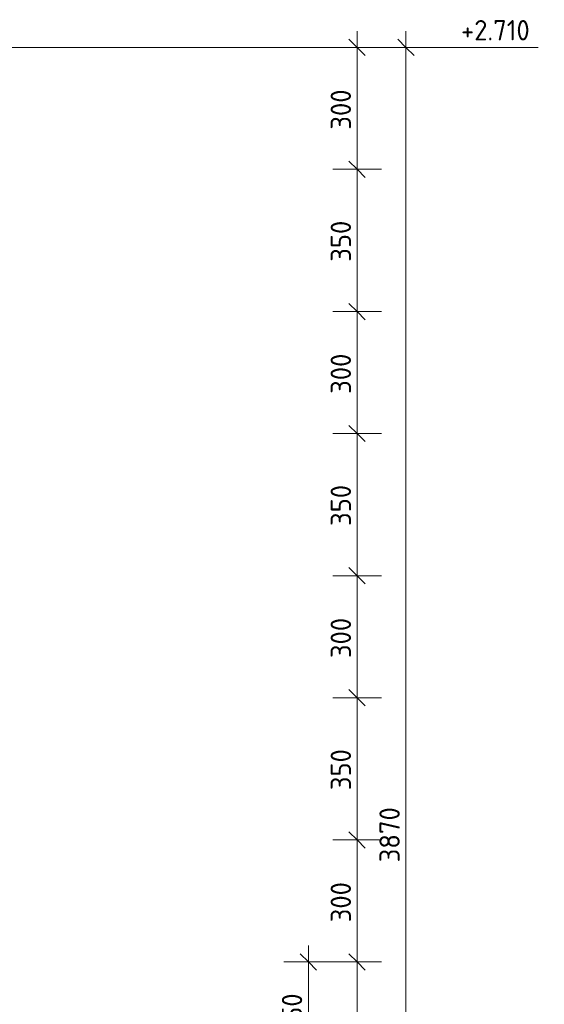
# Model space of a CAD drawing. Header units: millimetres. Extents: x -102180 to -55092, y -1328 to 109139.
# Tile 6 of 42: x -99796 to -98505, y 356 to 2778. Entities that reach past the tile are written whole.
import ezdxf

# ---------------------------------------------------------------- set-up
doc = ezdxf.new("R2010")
doc.units = ezdxf.units.MM
doc.layers.add('X-XX-AL-M', color=7, linetype='Continuous', lineweight=18)
doc.layers.add('X-XX-AL-M-20', color=7, linetype='Continuous', lineweight=18)
doc.styles.add('NLCS-ISO', font='NLCS-ISO.ttf', dxfattribs={"height": 50})
doc.dimstyles.new('2_5_NLCS_diagonal', dxfattribs={"dimscale": 304.8, "dimtxt": 50.137748, "dimasz": 0.131234, "dimexe": 0.19685, "dimexo": 0.0625, "dimgap": 0, "dimtad": 1, "dimdec": 0, "dimzin": 0, "dimdsep": 46, "dimtxsty": 'NLCS-ISO', "dimblk1": 'OBLIQUE', "dimblk2": 'OBLIQUE', "dimsah": 1, "dimcen": 0.09, "dimdle": 0.131234, "dimazin": 0, "dimtfac": 1, "dimtdec": 4, "dimtix": 1, "dimtmove": 0, "dimatfit": 3, "dimfxl": 0.19685, "dimfxlon": 1, "dimtvp": 1, "dimtolj": 1, "dimtzin": 0, "dimarcsym": 2})

# ---------------------------------------------------------------- blocks, each defined once
blk = doc.blocks.new('DIMBLOCK5-Zijaanzicht geleidewerk enkel')
at = {"layer": 'X-XX-AL-M-20'}
for p, q in [((-99085.9, 500), (-99085.9, 210)), ((-99085.9, 460), (-99105.9, 480)), ((-99145.9, 460), (-99025.9, 460)), ((-99085.9, 460), (-99145.9, 460)), ((-99085.9, 460), (-99065.9, 440)), ((-99085.9, 210), (-99105.9, 230)), ((-99145.9, 210), (-99025.9, 210)), ((-99085.9, 210), (-99145.9, 210)), ((-99085.9, 210), (-99065.9, 190))]:
    blk.add_line(p, q, dxfattribs=at)
at = {"layer": 'X-XX-AL-M-20', "color": 0, "insert": (-99151, 282.5), "char_height": 50, "width": 126.007, "attachment_point": 1, "rotation": 90, "line_spacing_factor": 1.135194, "style": 'NLCS-ISO'}
blk.add_mtext('250', dxfattribs=at)
blk = doc.blocks.new('_Oblique')
at = {"color": 0, "linetype": 'ByBlock', "lineweight": -2}
blk.add_line((-0.5, -0.5), (0.5, 0.5), dxfattribs=at)
blk = doc.blocks.new('Spot Elevations - lijn-1760301-Zijaanzicht geleidewerk enkel')
at = {"layer": 'X-XX-AL-M'}
blk.add_line((-98523.3, -190), (-98723.3, -190), dxfattribs=at)
blk = doc.blocks.new('DIMBLOCK7-Zijaanzicht geleidewerk enkel')
at = {"layer": 'X-XX-AL-M-20'}
for p, q in [((-98965.9, 2750), (-98965.9, 2410)), ((-98965.9, 2710), (-98985.9, 2730)), ((-99025.9, 2710), (-98905.9, 2710)), ((-98965.9, 2710), (-99025.9, 2710)), ((-98965.9, 2710), (-98945.9, 2690)), ((-98965.9, 2410), (-98985.9, 2430)), ((-99025.9, 2410), (-98905.9, 2410)), ((-98965.9, 2410), (-99025.9, 2410)), ((-98965.9, 2410), (-98945.9, 2390))]:
    blk.add_line(p, q, dxfattribs=at)
at = {"layer": 'X-XX-AL-M-20', "color": 0, "insert": (-99031, 2507.5), "char_height": 50, "width": 126.007, "attachment_point": 1, "rotation": 90, "line_spacing_factor": 1.135194, "style": 'NLCS-ISO'}
blk.add_mtext('300', dxfattribs=at)
blk = doc.blocks.new('DIMBLOCK8-Zijaanzicht geleidewerk enkel')
at = {"layer": 'X-XX-AL-M-20'}
for p, q in [((-98965.9, 2410), (-98985.9, 2430)), ((-99025.9, 2410), (-98905.9, 2410)), ((-98965.9, 2410), (-99025.9, 2410)), ((-98965.9, 2410), (-98965.9, 2060)), ((-98965.9, 2410), (-98945.9, 2390)), ((-99025.9, 2060), (-98905.9, 2060)), ((-98965.9, 2060), (-99025.9, 2060)), ((-98965.9, 2060), (-98985.9, 2080)), ((-98965.9, 2060), (-98945.9, 2040))]:
    blk.add_line(p, q, dxfattribs=at)
at = {"layer": 'X-XX-AL-M-20', "color": 0, "insert": (-99031, 2182.5), "char_height": 50, "width": 126.007, "attachment_point": 1, "rotation": 90, "line_spacing_factor": 1.135194, "style": 'NLCS-ISO'}
blk.add_mtext('350', dxfattribs=at)
blk = doc.blocks.new('DIMBLOCK9-Zijaanzicht geleidewerk enkel')
at = {"layer": 'X-XX-AL-M-20'}
for p, q in [((-99025.9, 2060), (-98905.9, 2060)), ((-98965.9, 2060), (-99025.9, 2060)), ((-98965.9, 2060), (-98985.9, 2080)), ((-98965.9, 2060), (-98965.9, 1760)), ((-98965.9, 2060), (-98945.9, 2040)), ((-98965.9, 1760), (-98985.9, 1780)), ((-99025.9, 1760), (-98905.9, 1760)), ((-98965.9, 1760), (-99025.9, 1760)), ((-98965.9, 1760), (-98945.9, 1740))]:
    blk.add_line(p, q, dxfattribs=at)
at = {"layer": 'X-XX-AL-M-20', "color": 0, "insert": (-99031, 1857.5), "char_height": 50, "width": 126.007, "attachment_point": 1, "rotation": 90, "line_spacing_factor": 1.135194, "style": 'NLCS-ISO'}
blk.add_mtext('300', dxfattribs=at)
blk = doc.blocks.new('DIMBLOCK10-Zijaanzicht geleidewerk enkel')
at = {"layer": 'X-XX-AL-M-20'}
for p, q in [((-98965.9, 1760), (-98985.9, 1780)), ((-99025.9, 1760), (-98905.9, 1760)), ((-98965.9, 1760), (-99025.9, 1760)), ((-98965.9, 1760), (-98965.9, 1410)), ((-98965.9, 1760), (-98945.9, 1740)), ((-98965.9, 1410), (-98985.9, 1430)), ((-99025.9, 1410), (-98905.9, 1410)), ((-98965.9, 1410), (-99025.9, 1410)), ((-98965.9, 1410), (-98945.9, 1390))]:
    blk.add_line(p, q, dxfattribs=at)
at = {"layer": 'X-XX-AL-M-20', "color": 0, "insert": (-99031, 1532.5), "char_height": 50, "width": 126.007, "attachment_point": 1, "rotation": 90, "line_spacing_factor": 1.135194, "style": 'NLCS-ISO'}
blk.add_mtext('350', dxfattribs=at)
blk = doc.blocks.new('DIMBLOCK11-Zijaanzicht geleidewerk enkel')
at = {"layer": 'X-XX-AL-M-20'}
for p, q in [((-98965.9, 1410), (-98985.9, 1430)), ((-99025.9, 1410), (-98905.9, 1410)), ((-98965.9, 1410), (-99025.9, 1410)), ((-98965.9, 1410), (-98965.9, 1110)), ((-98965.9, 1410), (-98945.9, 1390)), ((-98965.9, 1110), (-98985.9, 1130)), ((-99025.9, 1110), (-98905.9, 1110)), ((-98965.9, 1110), (-99025.9, 1110)), ((-98965.9, 1110), (-98945.9, 1090))]:
    blk.add_line(p, q, dxfattribs=at)
at = {"layer": 'X-XX-AL-M-20', "color": 0, "insert": (-99031, 1207.5), "char_height": 50, "width": 126.007, "attachment_point": 1, "rotation": 90, "line_spacing_factor": 1.135194, "style": 'NLCS-ISO'}
blk.add_mtext('300', dxfattribs=at)
blk = doc.blocks.new('DIMBLOCK12-Zijaanzicht geleidewerk enkel')
at = {"layer": 'X-XX-AL-M-20'}
for p, q in [((-98965.9, 1110), (-98985.9, 1130)), ((-99025.9, 1110), (-98905.9, 1110)), ((-98965.9, 1110), (-99025.9, 1110)), ((-98965.9, 1110), (-98965.9, 760)), ((-98965.9, 1110), (-98945.9, 1090)), ((-98965.9, 760), (-98985.9, 780)), ((-99025.9, 760), (-98905.9, 760)), ((-98965.9, 760), (-99025.9, 760)), ((-98965.9, 760), (-98945.9, 740))]:
    blk.add_line(p, q, dxfattribs=at)
at = {"layer": 'X-XX-AL-M-20', "color": 0, "insert": (-99031, 882.5), "char_height": 50, "width": 126.007, "attachment_point": 1, "rotation": 90, "line_spacing_factor": 1.135194, "style": 'NLCS-ISO'}
blk.add_mtext('350', dxfattribs=at)
blk = doc.blocks.new('DIMBLOCK13-Zijaanzicht geleidewerk enkel')
at = {"layer": 'X-XX-AL-M-20'}
for p, q in [((-98965.9, 760), (-98985.9, 780)), ((-99025.9, 760), (-98905.9, 760)), ((-98965.9, 760), (-99025.9, 760)), ((-98965.9, 760), (-98965.9, 460)), ((-98965.9, 760), (-98945.9, 740)), ((-98965.9, 460), (-98985.9, 480)), ((-99025.9, 460), (-98905.9, 460)), ((-98965.9, 460), (-99025.9, 460)), ((-98965.9, 460), (-98945.9, 440))]:
    blk.add_line(p, q, dxfattribs=at)
at = {"layer": 'X-XX-AL-M-20', "color": 0, "insert": (-99031, 557.5), "char_height": 50, "width": 126.007, "attachment_point": 1, "rotation": 90, "line_spacing_factor": 1.135194, "style": 'NLCS-ISO'}
blk.add_mtext('300', dxfattribs=at)
blk = doc.blocks.new('DIMBLOCK14-Zijaanzicht geleidewerk enkel')
at = {"layer": 'X-XX-AL-M-20'}
for p, q in [((-98965.9, 460), (-98985.9, 480)), ((-99025.9, 460), (-98905.9, 460)), ((-98965.9, 460), (-99025.9, 460)), ((-98965.9, 460), (-98965.9, 110)), ((-98965.9, 460), (-98945.9, 440)), ((-98965.9, 110), (-98985.9, 130)), ((-99025.9, 110), (-98905.9, 110)), ((-98965.9, 110), (-99025.9, 110)), ((-98965.9, 110), (-98945.9, 90))]:
    blk.add_line(p, q, dxfattribs=at)
at = {"layer": 'X-XX-AL-M-20', "color": 0, "insert": (-99031, 232.5), "char_height": 50, "width": 126.007, "attachment_point": 1, "rotation": 90, "line_spacing_factor": 1.135194, "style": 'NLCS-ISO'}
blk.add_mtext('350', dxfattribs=at)
blk = doc.blocks.new('DIMBLOCK17-Zijaanzicht geleidewerk enkel')
at = {"layer": 'X-XX-AL-M-20'}
for p, q in [((-98845.9, -1200), (-98845.9, 2750)), ((-98845.9, 2710), (-98865.9, 2730)), ((-98905.9, 2710), (-98785.9, 2710)), ((-98845.9, 2710), (-98905.9, 2710)), ((-98845.9, 2710), (-98825.9, 2690)), ((-98905.9, -1160), (-98785.9, -1160)), ((-98845.9, -1160), (-98905.9, -1160)), ((-98845.9, -1160), (-98865.9, -1140)), ((-98845.9, -1160), (-98825.9, -1180))]:
    blk.add_line(p, q, dxfattribs=at)
at = {"layer": 'X-XX-AL-M-20', "color": 0, "insert": (-98911, 705), "char_height": 50, "width": 168.009, "attachment_point": 1, "rotation": 90, "line_spacing_factor": 1.135194, "style": 'NLCS-ISO'}
blk.add_mtext('3870', dxfattribs=at)

msp = doc.modelspace()

# ---------------------------------------------------------------- linework, layer by layer
at = {"layer": 'X-XX-AL-M'}
for p, q in [((-99895.7, 2710), (-99439.7, 2710)), ((-99439.7, 2710), (-98720.8, 2710))]:
    msp.add_line(p, q, dxfattribs=at)

# ---------------------------------------------------------------- block references
msp.add_blockref('Spot Elevations - lijn-1760301-Zijaanzicht geleidewerk enkel', (2.5, 2900), dxfattribs=at)

# ---------------------------------------------------------------- texts
at = {"layer": 'X-XX-AL-M', "insert": (-98710.3, 2777.1), "char_height": 50, "width": 214.781, "attachment_point": 1, "line_spacing_factor": 1.135194, "style": 'NLCS-ISO'}
msp.add_mtext('+2.710', dxfattribs=at)

# ---------------------------------------------------------------- dimensions: what is measured, and where the dimension line sits
at = {"layer": 'X-XX-AL-M'}
for base, p1, p2, override, picture, middle in [((-98965.9, 2410), (-99025.9, 2710), (-99025.9, 2410), {"dimpost": '<>', "dimfxl": 300}, 'DIMBLOCK7-Zijaanzicht geleidewerk enkel', (-98990.9, 2560)), ((-98845.9, 2710), (-98905.9, -1160), (-98905.9, 2710), {"dimpost": '<>', "dimfxl": 3870}, 'DIMBLOCK17-Zijaanzicht geleidewerk enkel', (-98870.9, 775)), ((-98965.9, 2060), (-99025.9, 2410), (-99025.9, 2060), {"dimpost": '<>', "dimfxl": 350}, 'DIMBLOCK8-Zijaanzicht geleidewerk enkel', (-98990.9, 2235)), ((-98965.9, 1760), (-99025.9, 2060), (-99025.9, 1760), {"dimpost": '<>', "dimfxl": 300}, 'DIMBLOCK9-Zijaanzicht geleidewerk enkel', (-98990.9, 1910)), ((-98965.9, 1410), (-99025.9, 1760), (-99025.9, 1410), {"dimpost": '<>', "dimfxl": 350}, 'DIMBLOCK10-Zijaanzicht geleidewerk enkel', (-98990.9, 1585)), ((-98965.9, 1110), (-99025.9, 1410), (-99025.9, 1110), {"dimpost": '<>', "dimfxl": 300}, 'DIMBLOCK11-Zijaanzicht geleidewerk enkel', (-98990.9, 1260)), ((-98965.9, 760), (-99025.9, 1110), (-99025.9, 760), {"dimpost": '<>', "dimfxl": 350}, 'DIMBLOCK12-Zijaanzicht geleidewerk enkel', (-98990.9, 935)), ((-98965.9, 460), (-99025.9, 760), (-99025.9, 460), {"dimpost": '<>', "dimfxl": 300}, 'DIMBLOCK13-Zijaanzicht geleidewerk enkel', (-98990.9, 610)), ((-99085.9, 210), (-99145.9, 460), (-99145.9, 210), {"dimpost": '<>', "dimfxl": 249.95}, 'DIMBLOCK5-Zijaanzicht geleidewerk enkel', (-99110.9, 335)), ((-98965.9, 110), (-99025.9, 460), (-99025.9, 110), {"dimpost": '<>', "dimfxl": 350}, 'DIMBLOCK14-Zijaanzicht geleidewerk enkel', (-98990.9, 285))]:
    dim = msp.add_linear_dim(base=base, p1=p1, p2=p2, angle=90, dimstyle='2_5_NLCS_diagonal', override=override, dxfattribs=at)
    dim.commit()
    dim.dimension.update_dxf_attribs({"geometry": picture, "text_midpoint": middle})

doc.saveas('drawing.dxf')
